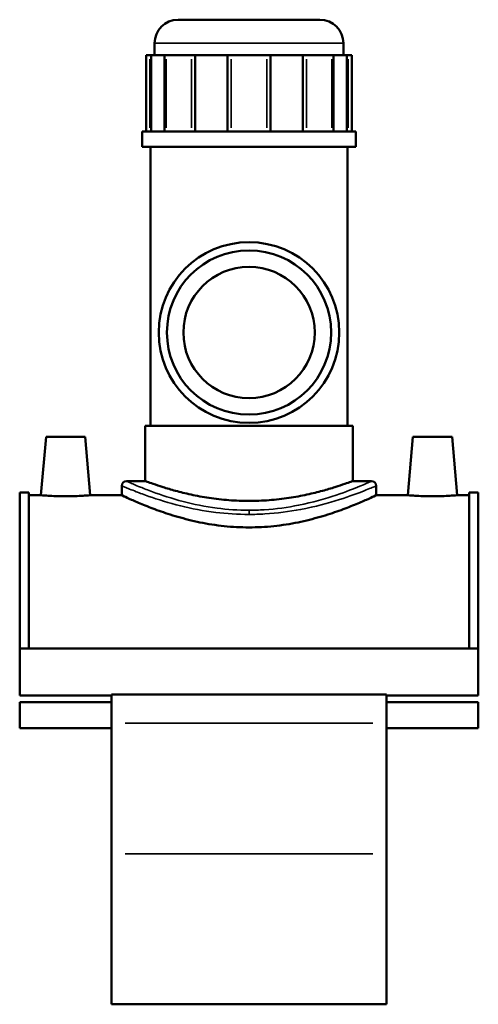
# Model space of a CAD drawing. Header units: millimetres. Extents: x -80 to 1310, y -131 to 1558.
# Tile 7 of 8: x 965 to 1141, y 330 to 708. Entities that reach past the tile are written whole.
import ezdxf

# ---------------------------------------------------------------- set-up
doc = ezdxf.new("R2010")
doc.units = ezdxf.units.MM
doc.layers.add('Visible (ANSI)', color=7, linetype='Continuous', lineweight=50)
doc.layers.add('Visible Narrow (ANSI)', color=7, linetype='Continuous', lineweight=35)

msp = doc.modelspace()

# ---------------------------------------------------------------- linework, layer by layer
at = {"layer": 'Visible (ANSI)'}
for p, q in [((1025.53, 707.78), (1079.98, 707.78)), ((1016.53, 694.13), (1016.53, 698.78)), ((1088.98, 694.13), (1088.98, 698.78)), ((1013.29, 694.13), (1014.66, 694.13)), ((1013.29, 694.13), (1013.29, 664.88)), ((1015.22, 694.13), (1014.66, 694.13)), ((1020.39, 694.13), (1015.22, 694.13)), ((1015.22, 694.13), (1015.22, 664.88)), ((1020.39, 664.88), (1020.39, 694.13)), ((1020.95, 694.13), (1020.39, 694.13)), ((1020.95, 694.13), (1030.69, 694.13)), ((1032.04, 694.13), (1030.69, 694.13)), ((1044.51, 694.13), (1032.04, 694.13)), ((1032.04, 694.13), (1032.04, 664.88)), ((1044.51, 664.88), (1044.51, 694.13)), ((1045.87, 694.13), (1044.51, 694.13)), ((1045.87, 694.13), (1059.65, 694.13)), ((1061, 694.13), (1059.65, 694.13)), ((1073.47, 694.13), (1061, 694.13)), ((1061, 694.13), (1061, 664.88)), ((1073.47, 664.88), (1073.47, 694.13)), ((1074.83, 694.13), (1073.47, 694.13)), ((1074.83, 694.13), (1084.57, 694.13)), ((1085.13, 694.13), (1084.57, 694.13)), ((1090.29, 694.13), (1085.13, 694.13)), ((1085.13, 694.13), (1085.13, 664.88)), ((1090.29, 664.88), (1090.29, 694.13)), ((1090.85, 694.13), (1090.29, 694.13)), ((1090.85, 694.13), (1092.22, 694.13)), ((1092.22, 694.13), (1092.22, 664.88)), ((1093.71, 664.88), (1011.81, 664.88)), ((1011.81, 659.03), (1011.81, 664.88)), ((1093.71, 659.03), (1093.71, 664.88)), ((1093.71, 659.03), (1011.81, 659.03)), ((1014.96, 551.93), (1014.96, 659.03)), ((1090.56, 551.93), (1090.56, 659.03)), ((1092.56, 551.93), (1012.96, 551.93)), ((1012.96, 530.78), (1012.96, 551.93)), ((1092.56, 530.78), (1092.56, 551.93)), ((974.86, 547.78), (972.9, 525.38)), ((989.86, 547.78), (974.86, 547.78)), ((989.86, 547.78), (991.82, 525.38)), ((1115.66, 547.78), (1113.7, 525.38)), ((1115.66, 547.78), (1130.66, 547.78)), ((1130.66, 547.78), (1132.62, 525.38)), ((1003.93, 528.98), (1003.93, 525.38)), ((1005.73, 530.78), (1012.96, 530.78)), ((1092.56, 530.78), (1099.78, 530.78)), ((1101.58, 528.98), (1101.58, 525.38)), ((964.76, 466.56), (964.76, 526.38)), ((964.76, 526.38), (968.28, 526.38)), ((968.28, 466.56), (968.28, 526.38)), ((972.9, 525.38), (968.28, 525.38)), ((1003.93, 525.38), (991.82, 525.38)), ((1113.7, 525.38), (1101.58, 525.38)), ((1137.24, 525.38), (1132.62, 525.38)), ((1137.24, 466.56), (1137.24, 526.38)), ((1137.24, 526.38), (1140.76, 526.38)), ((1140.76, 466.56), (1140.76, 526.38)), ((964.76, 466.56), (964.76, 448.56)), ((1140.76, 466.56), (964.76, 466.56)), ((1140.76, 448.56), (1140.76, 466.56)), ((999.96, 448.56), (964.76, 448.56)), ((964.76, 445.98), (964.76, 435.98)), ((999.96, 445.98), (964.76, 445.98)), ((999.96, 448.91), (999.96, 437.98)), ((1105.56, 448.91), (999.96, 448.91)), ((1105.56, 437.98), (1105.56, 448.91)), ((1140.76, 448.56), (1105.56, 448.56)), ((1140.76, 445.98), (1105.56, 445.98)), ((1140.76, 435.98), (1140.76, 445.98)), ((999.96, 435.98), (964.76, 435.98)), ((999.96, 387.77), (999.96, 437.98)), ((1105.56, 437.98), (1105.56, 387.77)), ((1140.76, 435.98), (1105.56, 435.98)), ((999.96, 387.77), (999.96, 330.08)), ((1105.56, 330.08), (1105.56, 387.77)), ((1105.56, 330.08), (999.96, 330.08))]:
    msp.add_line(p, q, dxfattribs=at)
for radius in [34.65, 31.5, 25.2]:
    msp.add_circle((1052.76, 587.78), radius, dxfattribs=at)
for centre, radius, start, end in [((1025.53, 698.78), 9, 90, 180), ((1079.98, 698.78), 9, 0, 90), ((1005.73, 528.98), 1.8, 90, 180), ((1099.78, 528.98), 1.8, 0, 90)]:
    msp.add_arc(centre, radius, start, end, dxfattribs=at)
for points, knots in [([(1052.76, 523.18), (1050.23, 523.18), (1047.63, 523.27), (1042.47, 523.67), (1039.91, 523.97), (1035.01, 524.7), (1032.67, 525.14), (1028.35, 526.08), (1026.37, 526.57), (1022.86, 527.52), (1021.21, 528.01), (1018.3, 528.92), (1017.03, 529.34), (1015, 530.04), (1014.22, 530.32), (1013.2, 530.69), (1012.96, 530.78), (1012.96, 530.78)], [0, 0, 0, 0, 0.757673, 0.757673, 1.515345, 1.515345, 2.273018, 2.273018, 3.030691, 3.030691, 3.787825, 3.787825, 4.54496, 4.54496, 5.302094, 5.302094, 6.059228, 6.059228, 6.059228, 6.059228]), ([(1092.56, 530.78), (1092.56, 530.78), (1092.31, 530.69), (1091.29, 530.32), (1090.52, 530.04), (1088.48, 529.34), (1087.22, 528.92), (1084.3, 528.01), (1082.65, 527.52), (1079.15, 526.57), (1077.16, 526.08), (1072.84, 525.14), (1070.5, 524.7), (1065.61, 523.97), (1063.05, 523.67), (1057.89, 523.27), (1055.28, 523.18), (1052.76, 523.18)], [18.177684, 18.177684, 18.177684, 18.177684, 18.934819, 18.934819, 19.691953, 19.691953, 20.449087, 20.449087, 21.206222, 21.206222, 21.963894, 21.963894, 22.721567, 22.721567, 23.47924, 23.47924, 24.236912, 24.236912, 24.236912, 24.236912]), ([(982.36, 524.94), (981.17, 524.94), (979.9, 524.96), (977.56, 525.04), (976.5, 525.1), (974.82, 525.21), (974.1, 525.27), (973.13, 525.35), (972.9, 525.38), (972.9, 525.38)], [2.858259, 2.858259, 2.858259, 2.858259, 3.215708, 3.215708, 3.573158, 3.573158, 3.930273, 3.930273, 4.287388, 4.287388, 4.287388, 4.287388]), ([(991.82, 525.38), (991.82, 525.38), (991.58, 525.35), (990.62, 525.27), (989.89, 525.21), (988.22, 525.1), (987.15, 525.04), (984.82, 524.96), (983.55, 524.94), (982.36, 524.94)], [7.145647, 7.145647, 7.145647, 7.145647, 7.502763, 7.502763, 7.859878, 7.859878, 8.217327, 8.217327, 8.574777, 8.574777, 8.574777, 8.574777]), ([(1052.76, 513.02), (1049.63, 513.02), (1046.42, 513.18), (1040.07, 513.85), (1036.93, 514.35), (1030.94, 515.57), (1028.08, 516.3), (1022.79, 517.83), (1020.38, 518.63), (1016.1, 520.16), (1014.08, 520.94), (1010.51, 522.4), (1008.96, 523.08), (1006.45, 524.2), (1005.5, 524.64), (1004.24, 525.23), (1003.93, 525.38), (1003.93, 525.38)], [0, 0, 0, 0, 0.937402, 0.937402, 1.874805, 1.874805, 2.812207, 2.812207, 3.74961, 3.74961, 4.68497, 4.68497, 5.620331, 5.620331, 6.555692, 6.555692, 7.491052, 7.491052, 7.491052, 7.491052]), ([(1101.58, 525.38), (1101.58, 525.38), (1101.28, 525.23), (1100.02, 524.64), (1099.06, 524.2), (1096.55, 523.08), (1095, 522.4), (1091.43, 520.94), (1089.42, 520.16), (1085.14, 518.63), (1082.72, 517.83), (1077.44, 516.3), (1074.58, 515.57), (1068.58, 514.35), (1065.44, 513.85), (1059.09, 513.18), (1055.88, 513.02), (1052.76, 513.02)], [22.473157, 22.473157, 22.473157, 22.473157, 23.408518, 23.408518, 24.343878, 24.343878, 25.279239, 25.279239, 26.214599, 26.214599, 27.152002, 27.152002, 28.089404, 28.089404, 29.026807, 29.026807, 29.964209, 29.964209, 29.964209, 29.964209]), ([(1123.16, 524.94), (1121.97, 524.94), (1120.7, 524.96), (1118.36, 525.04), (1117.3, 525.1), (1115.62, 525.21), (1114.9, 525.27), (1113.93, 525.35), (1113.7, 525.38), (1113.7, 525.38)], [0, 0, 0, 0, 0.357449, 0.357449, 0.714899, 0.714899, 1.072014, 1.072014, 1.429129, 1.429129, 1.429129, 1.429129]), ([(1132.62, 525.38), (1132.62, 525.38), (1132.38, 525.35), (1131.42, 525.27), (1130.69, 525.21), (1129.02, 525.1), (1127.95, 525.04), (1125.62, 524.96), (1124.35, 524.94), (1123.16, 524.94)], [4.287388, 4.287388, 4.287388, 4.287388, 4.644504, 4.644504, 5.001619, 5.001619, 5.359068, 5.359068, 5.716518, 5.716518, 5.716518, 5.716518])]:
    msp.add_open_spline(points, degree=3, knots=knots, dxfattribs=at)
at = {"layer": 'Visible Narrow (ANSI)'}
for p, q in [((1088.54, 698.78), (1016.98, 698.78)), ((1014.66, 666.34), (1014.66, 692.66)), ((1020.95, 692.66), (1020.95, 666.34)), ((1030.69, 666.34), (1030.69, 692.66)), ((1045.87, 692.66), (1045.87, 666.34)), ((1059.65, 666.34), (1059.65, 692.66)), ((1074.83, 692.66), (1074.83, 666.34)), ((1084.57, 666.34), (1084.57, 692.66)), ((1090.85, 692.66), (1090.85, 666.34)), ((1052.76, 519.57), (1052.76, 518.1)), ((1005.24, 437.98), (1100.28, 437.98)), ((1100.28, 387.77), (1005.24, 387.77))]:
    msp.add_line(p, q, dxfattribs=at)
for points, knots in [([(1003.93, 528.98), (1003.94, 528.97), (1004.35, 528.8), (1006.1, 528.07), (1007.57, 527.46), (1010.88, 526.18), (1012.51, 525.57), (1017.77, 523.74), (1021.9, 522.43), (1030.69, 520.27), (1035.24, 519.37), (1044.15, 518.28), (1048.45, 518), (1052.76, 518)], [-22.429142, -22.429142, -22.429142, -22.429142, -21.369426, -21.369426, -20.153259, -20.153259, -19.269368, -19.269368, -17.637789, -17.637789, -16.194954, -16.194954, -14.952764, -14.952764, -14.952764, -14.952764]), ([(1052.76, 519.61), (1048.61, 519.61), (1044.47, 519.9), (1035.88, 521.01), (1031.5, 521.92), (1023.04, 524.12), (1019.06, 525.45), (1014, 527.31), (1012.42, 527.93), (1009.23, 529.24), (1007.82, 529.85), (1006.13, 530.59), (1005.74, 530.77), (1005.73, 530.78)], [14.952764, 14.952764, 14.952764, 14.952764, 16.194954, 16.194954, 17.637789, 17.637789, 19.269368, 19.269368, 20.153259, 20.153259, 21.369426, 21.369426, 22.429142, 22.429142, 22.429142, 22.429142]), ([(1099.78, 530.77), (1099.78, 530.78), (1099.61, 530.7), (1098.61, 530.25), (1097.26, 529.65), (1093.04, 527.9), (1089.93, 526.67), (1082.08, 524.02), (1077.2, 522.61), (1067.66, 520.7), (1063.19, 520.08), (1056.67, 519.67), (1054.71, 519.61), (1052.76, 519.61)], [37.381903, 37.381903, 37.381903, 37.381903, 38.071026, 38.071026, 39.452498, 39.452498, 41.092224, 41.092224, 42.88703, 42.88703, 44.271837, 44.271837, 44.858293, 44.858293, 44.858293, 44.858293]), ([(1052.76, 518), (1054.79, 518), (1056.82, 518.06), (1063.59, 518.46), (1068.23, 519.07), (1078.14, 520.94), (1083.2, 522.34), (1091.36, 524.94), (1094.59, 526.15), (1098.97, 527.87), (1100.36, 528.46), (1101.41, 528.9), (1101.58, 528.98), (1101.58, 528.97)], [-44.858293, -44.858293, -44.858293, -44.858293, -44.271837, -44.271837, -42.88703, -42.88703, -41.092224, -41.092224, -39.452498, -39.452498, -38.071026, -38.071026, -37.381903, -37.381903, -37.381903, -37.381903])]:
    msp.add_open_spline(points, degree=3, knots=knots, dxfattribs=at)

doc.saveas('drawing.dxf')
